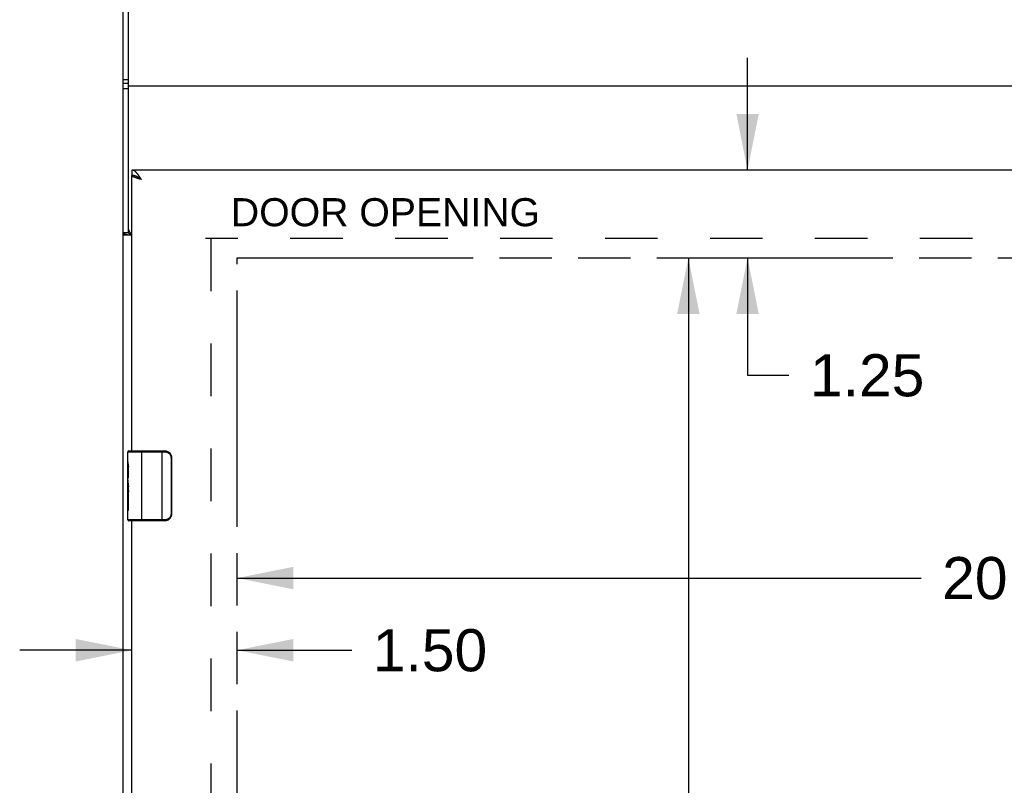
# Model space of a CAD drawing. Header units: inches. Extents: x 0 to 136, y 0 to 88.
# Tile 23 of 74: x 31 to 46, y 52 to 63. Entities that reach past the tile are written whole.
import ezdxf

# ---------------------------------------------------------------- set-up
doc = ezdxf.new("R2010")
doc.units = ezdxf.units.IN
doc.header["$LTSCALE"] = 7.48
doc.header["$MEASUREMENT"] = 0
doc.linetypes.add('HIDDEN', pattern=[0.2, 0.1, -0.1])
doc.linetypes.add('PHANTOM', pattern=[0.8, 0.45, -0.05, 0.1, -0.05, 0.1, -0.05])
doc.layers.get('0').update_dxf_attribs({"linetype": 'CONTINUOUS'})
for name, color, linetype in [('02___PRT_ALL_AXES', 7, 'CONTINUOUS'), ('AVAILABLE_DOOR_SPACE', 7, 'CONTINUOUS'), ('DEFAULT_2', 8, 'HIDDEN'), ('DIMENSIONS', 7, 'CONTINUOUS')]:
    doc.layers.add(name, color=color, linetype=linetype)
doc.styles.get("Standard").update_dxf_attribs({"font": 'arial.ttf'})
doc.dimstyles.new('DIMSTYLE_1', dxfattribs={"dimtxt": 0.6, "dimasz": 0.8, "dimexe": 0.09, "dimexo": 0.07, "dimgap": 0.0375, "dimtad": 0, "dimtih": 1, "dimtoh": 1, "dimzin": 4, "dimdsep": 46, "dimtxsty": 'Standard', "dimblk": '_FILLED', "dimblk1": '_FILLED', "dimblk2": '_FILLED', "dimcen": 0.09, "dimazin": 1, "dimtfac": 1, "dimtofl": 0, "dimtmove": 0, "dimatfit": 3, "dimldrblk": '_FILLED', "dimfxl": 0, "dimtolj": 1, "dimtzin": 4, "dimarcsym": 0})

# ---------------------------------------------------------------- blocks, each defined once
blk = doc.blocks.new('_FILLED')
at = {"color": 0, "linetype": 'ByBlock'}
blk.add_solid([(0, 0), (-1, 0.2), (-1, -0.2)], dxfattribs=at)
blk = doc.blocks.new('*D9')
at = {"layer": 'DIMENSIONS', "color": 2, "linetype": 'Continuous'}
for p, q in [((34.565, 55.22), (44.316, 55.22)), ((54.815, 55.22), (47.013, 55.22))]:
    blk.add_line(p, q, dxfattribs=at)
at = {"layer": 'DIMENSIONS', "color": 2, "linetype": 'Continuous', "xscale": 0.8, "yscale": 0.8, "zscale": 0.8, "rotation": 180}
blk.add_blockref('_FILLED', (34.565, 55.22), dxfattribs=at)
at = {"layer": 'DIMENSIONS', "color": 2, "linetype": 'Continuous', "xscale": 0.8, "yscale": 0.8, "zscale": 0.8}
blk.add_blockref('_FILLED', (54.815, 55.22), dxfattribs=at)
at = {"layer": 'DIMENSIONS', "color": 2, "linetype": 'Continuous', "insert": (45.665, 55.52), "char_height": 0.6, "width": 2.09665, "attachment_point": 2, "line_spacing_factor": 0.9}
blk.add_mtext('20.25', dxfattribs=at)
blk = doc.blocks.new('*D10')
at = {"layer": 'DIMENSIONS', "color": 2, "linetype": 'Continuous'}
for p, q in [((33.065, 54.192), (31.465, 54.192)), ((34.565, 54.192), (36.199, 54.192))]:
    blk.add_line(p, q, dxfattribs=at)
at = {"layer": 'DIMENSIONS', "color": 2, "linetype": 'Continuous', "xscale": 0.8, "yscale": 0.8, "zscale": 0.8}
blk.add_blockref('_FILLED', (33.065, 54.192), dxfattribs=at)
at = {"layer": 'DIMENSIONS', "color": 2, "linetype": 'Continuous', "xscale": 0.8, "yscale": 0.8, "zscale": 0.8, "rotation": 180}
blk.add_blockref('_FILLED', (34.565, 54.192), dxfattribs=at)
at = {"layer": 'DIMENSIONS', "color": 2, "linetype": 'Continuous', "insert": (36.499, 54.492), "char_height": 0.6, "width": 1.63048, "attachment_point": 1, "line_spacing_factor": 0.9}
blk.add_mtext('1.50', dxfattribs=at)
blk = doc.blocks.new('*D11')
at = {"layer": 'DIMENSIONS', "color": 2, "linetype": 'Continuous'}
for p, q in [((41.842, 61.034), (41.842, 62.634)), ((41.842, 59.784), (41.842, 58.11)), ((41.842, 58.11), (42.432, 58.11))]:
    blk.add_line(p, q, dxfattribs=at)
at = {"layer": 'DIMENSIONS', "color": 2, "linetype": 'Continuous', "xscale": 0.8, "yscale": 0.8, "zscale": 0.8}
for p, rotation in [((41.842, 61.034), 270), ((41.842, 59.784), 90)]:
    blk.add_blockref('_FILLED', p, dxfattribs=dict(at, rotation=rotation))
at = {"layer": 'DIMENSIONS', "color": 2, "linetype": 'Continuous', "insert": (42.732, 58.41), "char_height": 0.6, "width": 1.63048, "attachment_point": 1, "line_spacing_factor": 0.9}
blk.add_mtext('1.25', dxfattribs=at)
blk = doc.blocks.new('*D12')
at = {"layer": 'DIMENSIONS', "color": 2, "linetype": 'Continuous'}
for p, q in [((40.998, 59.784), (40.998, 50.566)), ((40.998, 37.999), (40.998, 49.366))]:
    blk.add_line(p, q, dxfattribs=at)
at = {"layer": 'DIMENSIONS', "color": 2, "linetype": 'Continuous', "xscale": 0.8, "yscale": 0.8, "zscale": 0.8}
for p, rotation in [((40.998, 59.784), 90), ((40.998, 37.999), 270)]:
    blk.add_blockref('_FILLED', p, dxfattribs=dict(at, rotation=rotation))
at = {"layer": 'DIMENSIONS', "color": 2, "linetype": 'Continuous', "insert": (40.998, 50.266), "char_height": 0.6, "width": 2.09665, "attachment_point": 2, "line_spacing_factor": 0.9}
blk.add_mtext('21.79', dxfattribs=at)

msp = doc.modelspace()

# ---------------------------------------------------------------- linework, layer by layer
at = {"color": 3, "linetype": 'Continuous'}
for p, q in [((32.94, 33.763), (32.94, 73.947)), ((57.94, 61.034), (33.065, 61.034)), ((33.065, 57.034), (33.065, 60.959)), ((33.178, 60.933), (33.174, 60.94)), ((33.183, 60.926), (33.178, 60.933)), ((33.187, 60.92), (33.183, 60.926)), ((33.138, 60.917), (33.133, 60.919)), ((33.144, 60.916), (33.138, 60.917)), ((33.15, 60.914), (33.144, 60.916)), ((33.156, 60.912), (33.15, 60.914)), ((33.162, 60.91), (33.156, 60.912)), ((33.168, 60.908), (33.162, 60.91)), ((33.175, 60.906), (33.168, 60.908)), ((33.184, 60.904), (33.175, 60.906)), ((33.2, 60.899), (33.184, 60.904)), ((33.194, 60.909), (33.187, 60.92)), ((33.2, 60.899), (33.194, 60.909)), ((33.065, 60.105), (32.94, 60.105)), ((33.065, 41.749), (33.065, 56.034))]:
    msp.add_line(p, q, dxfattribs=at)
at = {"color": 7, "linetype": 'Continuous'}
for p, q in [((33.015, 60.14), (33.015, 65.169)), ((33.015, 62.322), (32.94, 62.322)), ((33.015, 62.268), (32.94, 62.268)), ((32.94, 62.198), (33.015, 62.198)), ((58.115, 62.232), (33.015, 62.232)), ((33.065, 61.034), (33.065, 60.959)), ((33.178, 60.914), (33.174, 60.917)), ((33.183, 60.911), (33.178, 60.914)), ((33.189, 60.907), (33.183, 60.911)), ((33.2, 60.899), (33.189, 60.907)), ((33.193, 60.904), (33.189, 60.906)), ((33.2, 60.899), (33.193, 60.904)), ((33.015, 60.14), (32.94, 60.14)), ((33.005, 57.019), (33.532, 57.019)), ((33.02, 57.034), (33.53, 57.034)), ((33.205, 56.034), (33.205, 57.034)), ((33.494, 56.034), (33.494, 57.034)), ((33.623, 56.934), (33.623, 56.134)), ((33.63, 56.934), (33.623, 56.934)), ((33.63, 56.934), (33.63, 56.134)), ((33.005, 56.419), (33.005, 56.452)), ((33.005, 56.049), (33.005, 56.188)), ((33.532, 56.049), (33.005, 56.049)), ((33.53, 56.034), (33.02, 56.034)), ((33.63, 56.134), (33.623, 56.134))]:
    msp.add_line(p, q, dxfattribs=at)
at = {"color": 3, "linetype": 'Continuous'}
for points in [[(33.161, 60.959), (33.159, 60.962), (33.157, 60.965), (33.154, 60.968), (33.152, 60.971), (33.15, 60.973), (33.148, 60.976), (33.146, 60.979), (33.143, 60.982), (33.141, 60.985), (33.139, 60.987), (33.137, 60.99), (33.135, 60.992), (33.133, 60.995), (33.13, 60.997), (33.128, 60.999), (33.126, 61.002), (33.124, 61.004), (33.122, 61.006), (33.12, 61.008), (33.117, 61.01), (33.115, 61.012), (33.113, 61.014), (33.111, 61.016), (33.109, 61.017), (33.106, 61.019), (33.104, 61.02), (33.102, 61.022), (33.1, 61.023), (33.098, 61.025), (33.096, 61.026), (33.093, 61.027), (33.091, 61.028), (33.089, 61.029), (33.087, 61.03), (33.085, 61.031), (33.083, 61.031), (33.08, 61.032), (33.078, 61.033), (33.076, 61.033), (33.074, 61.034), (33.072, 61.034), (33.069, 61.034), (33.067, 61.034), (33.065, 61.034)], [(33.133, 60.919), (33.127, 60.921), (33.124, 60.922), (33.122, 60.923), (33.119, 60.924), (33.117, 60.925), (33.114, 60.926), (33.112, 60.926), (33.109, 60.927), (33.107, 60.928), (33.105, 60.929), (33.102, 60.93), (33.1, 60.931), (33.098, 60.932), (33.096, 60.933), (33.094, 60.934), (33.092, 60.935), (33.09, 60.936), (33.088, 60.936), (33.087, 60.937), (33.085, 60.938), (33.083, 60.939), (33.082, 60.94), (33.08, 60.941), (33.079, 60.942), (33.077, 60.943), (33.076, 60.944), (33.075, 60.945), (33.074, 60.946), (33.073, 60.946), (33.072, 60.947), (33.071, 60.948), (33.07, 60.949), (33.069, 60.95), (33.068, 60.951), (33.068, 60.952), (33.067, 60.953), (33.066, 60.954), (33.066, 60.955), (33.066, 60.956), (33.065, 60.956), (33.065, 60.957), (33.065, 60.958), (33.065, 60.959)], [(33.174, 60.94), (33.172, 60.943), (33.17, 60.946), (33.167, 60.949), (33.165, 60.952), (33.163, 60.956), (33.161, 60.959)], [(32.986, 60.114), (32.978, 60.115), (32.975, 60.116), (32.971, 60.117), (32.968, 60.118), (32.964, 60.119), (32.962, 60.12), (32.959, 60.121), (32.956, 60.122), (32.954, 60.123), (32.952, 60.124), (32.949, 60.125), (32.948, 60.126), (32.946, 60.128), (32.945, 60.129), (32.943, 60.13), (32.942, 60.132), (32.942, 60.133), (32.941, 60.135), (32.94, 60.136), (32.94, 60.138), (32.94, 60.14)], [(33.012, 60.105), (33.009, 60.107), (33.006, 60.108), (33.003, 60.109), (33, 60.11), (32.997, 60.111), (32.993, 60.112), (32.989, 60.113), (32.986, 60.114)]]:
    msp.add_lwpolyline(points, dxfattribs=at)
at = {"color": 7, "linetype": 'Continuous'}
for points in [[(33.141, 60.937), (33.139, 60.938), (33.137, 60.939), (33.135, 60.941), (33.133, 60.942), (33.13, 60.943), (33.128, 60.944), (33.126, 60.945), (33.124, 60.946), (33.122, 60.947), (33.12, 60.948), (33.117, 60.948), (33.115, 60.949), (33.113, 60.95), (33.111, 60.951), (33.109, 60.952), (33.106, 60.952), (33.104, 60.953), (33.102, 60.954), (33.1, 60.954), (33.098, 60.955), (33.096, 60.955), (33.093, 60.956), (33.091, 60.956), (33.089, 60.957), (33.087, 60.957), (33.085, 60.958), (33.083, 60.958), (33.08, 60.958), (33.078, 60.959), (33.076, 60.959), (33.074, 60.959), (33.072, 60.959), (33.069, 60.959), (33.067, 60.959), (33.065, 60.959)], [(33.167, 60.921), (33.165, 60.923), (33.163, 60.924), (33.161, 60.926), (33.159, 60.927), (33.157, 60.928), (33.154, 60.93), (33.152, 60.931), (33.15, 60.932), (33.148, 60.933), (33.146, 60.935), (33.143, 60.936), (33.141, 60.937)], [(33.189, 60.906), (33.185, 60.909), (33.183, 60.91), (33.182, 60.911), (33.18, 60.912), (33.178, 60.914), (33.176, 60.915), (33.175, 60.916), (33.173, 60.917), (33.171, 60.918), (33.17, 60.92), (33.168, 60.921), (33.166, 60.922), (33.165, 60.923)], [(33.174, 60.917), (33.172, 60.919), (33.167, 60.921)], [(33.03, 60.127), (33.026, 60.128), (33.024, 60.129), (33.022, 60.13), (33.021, 60.132), (33.019, 60.133), (33.018, 60.134), (33.017, 60.135), (33.016, 60.136), (33.015, 60.137), (33.015, 60.139), (33.015, 60.14)], [(33.05, 60.105), (33.049, 60.107), (33.049, 60.109), (33.048, 60.11), (33.048, 60.112), (33.047, 60.113), (33.046, 60.115), (33.045, 60.116), (33.044, 60.117), (33.042, 60.119), (33.041, 60.12), (33.039, 60.121), (33.037, 60.122), (33.036, 60.123), (33.034, 60.125), (33.032, 60.126), (33.03, 60.127)], [(33.53, 57.034), (33.53, 57.034), (33.531, 57.033), (33.531, 57.033), (33.531, 57.031), (33.532, 57.03), (33.532, 57.028), (33.532, 57.026), (33.532, 57.024), (33.532, 57.022), (33.532, 57.019)], [(33.532, 57.019), (33.541, 57.019), (33.549, 57.018), (33.557, 57.016), (33.566, 57.013), (33.573, 57.01), (33.581, 57.006), (33.588, 57.001), (33.595, 56.996), (33.6, 56.99), (33.605, 56.985), (33.609, 56.979), (33.612, 56.974), (33.615, 56.968), (33.618, 56.963), (33.619, 56.958), (33.621, 56.953), (33.622, 56.948), (33.622, 56.943), (33.623, 56.939), (33.623, 56.934)], [(33.623, 56.97), (33.625, 56.965), (33.627, 56.959), (33.628, 56.953), (33.629, 56.947), (33.63, 56.941), (33.63, 56.934)], [(33.53, 56.034), (33.53, 56.034), (33.531, 56.035), (33.531, 56.036), (33.531, 56.037), (33.532, 56.039), (33.532, 56.04), (33.532, 56.042), (33.532, 56.045), (33.532, 56.047), (33.532, 56.049)], [(33.623, 56.134), (33.623, 56.13), (33.622, 56.125), (33.622, 56.121), (33.621, 56.116), (33.619, 56.111), (33.618, 56.106), (33.615, 56.1), (33.612, 56.095), (33.609, 56.089), (33.605, 56.084), (33.6, 56.078), (33.595, 56.073), (33.588, 56.067), (33.581, 56.063), (33.573, 56.059), (33.566, 56.055), (33.557, 56.053), (33.549, 56.051), (33.541, 56.05), (33.532, 56.049)], [(33.63, 56.134), (33.63, 56.128), (33.629, 56.122), (33.628, 56.116), (33.627, 56.11), (33.625, 56.104), (33.623, 56.098)]]:
    msp.add_lwpolyline(points, dxfattribs=at)
for centre, radius, start, end in [((33.075, 60.192), 0.06, 180, 260.4028), ((33.02, 57.019), 0.015, 90, 180), ((33.53, 56.934), 0.1, 21.1999, 90), ((33.02, 56.049), 0.015, 180, 270), ((33.53, 56.134), 0.1, 270, 338.7946)]:
    msp.add_arc(centre, radius, start, end, dxfattribs=at)
at = {"layer": '02___PRT_ALL_AXES', "color": 7, "linetype": 'Continuous'}
for p, q in [((33.005, 56.875), (33.005, 57.019)), ((33.005, 56.619), (33.005, 56.872)), ((33.014, 56.817), (33.005, 56.817)), ((33.005, 56.786), (33.015, 56.786)), ((33.015, 56.649), (33.015, 56.806)), ((33.005, 56.649), (33.015, 56.649)), ((33.005, 56.049), (33.005, 56.617)), ((33.008, 56.587), (33.005, 56.587)), ((33.005, 56.455), (33.014, 56.455)), ((33.015, 56.466), (33.015, 56.519)), ((33.005, 56.419), (33.015, 56.419)), ((33.005, 56.356), (33.015, 56.356)), ((33.015, 56.188), (33.015, 56.419)), ((33.005, 56.188), (33.015, 56.188))]:
    msp.add_line(p, q, dxfattribs=at)
for points in [[(33.005, 56.875), (33.005, 56.872), (33.006, 56.868), (33.007, 56.862), (33.008, 56.856), (33.009, 56.849), (33.011, 56.842), (33.012, 56.833), (33.013, 56.825)], [(33.013, 56.825), (33.014, 56.816), (33.015, 56.806)], [(33.005, 56.619), (33.005, 56.612), (33.006, 56.604), (33.007, 56.596), (33.008, 56.587)], [(33.008, 56.587), (33.011, 56.561), (33.012, 56.552), (33.013, 56.543), (33.014, 56.534), (33.015, 56.526), (33.015, 56.519)], [(33.015, 56.466), (33.015, 56.46), (33.014, 56.453), (33.014, 56.447), (33.013, 56.441), (33.013, 56.436), (33.012, 56.43)]]:
    msp.add_lwpolyline(points, dxfattribs=at)
msp.add_ellipse((33.205, 56.452), major_axis=(0.2, 0), ratio=0.432808, start_param=3.141593, end_param=3.403409, dxfattribs=at)
at = {"layer": 'AVAILABLE_DOOR_SPACE', "color": 40, "linetype": 'PHANTOM'}
for p, q in [((34.565, 37.999), (34.565, 59.784)), ((34.565, 59.784), (54.815, 59.784))]:
    msp.add_line(p, q, dxfattribs=at)
at = {"layer": 'DEFAULT_2', "color": 8, "linetype": 'HIDDEN'}
for p, q in [((57.015, 60.057), (34.115, 60.057)), ((34.19, 60.057), (34.19, 37.726))]:
    msp.add_line(p, q, dxfattribs=at)

# ---------------------------------------------------------------- texts
at = {"layer": 'DIMENSIONS', "color": 2, "linetype": 'Continuous', "insert": (36.68, 60.634), "char_height": 0.4, "width": 4.40149, "attachment_point": 2, "line_spacing_factor": 0.9}
msp.add_mtext('DOOR OPENING', dxfattribs=at)

# ---------------------------------------------------------------- dimensions: what is measured, and where the dimension line sits
at = {"layer": 'DIMENSIONS', "color": 2, "linetype": 'Continuous'}
for base, p1, p2, angle, picture, middle in [((41.842, 61.034), (54.815, 59.784), (33.08, 61.034), 90, '*D11', (43.576, 58.107)), ((33.065, 54.192), (34.565, 59.784), (33.065, 55.193), 180, '*D10', (37.34, 54.189)), ((40.998, 37.9989), (54.8151, 59.7842), (54.8151, 37.9989), 270, '*D12', (40.99, 49.9625))]:
    dim = msp.add_linear_dim(base=base, p1=p1, p2=p2, angle=angle, dimstyle='DIMSTYLE_1', dxfattribs=at)
    dim.commit()
    dim.dimension.update_dxf_attribs({"geometry": picture, "text_midpoint": middle, "dimtype": 160})
dim = msp.add_linear_dim(base=(54.815, 55.22), p1=(34.565, 37.999), p2=(54.815, 49.392), dimstyle='DIMSTYLE_1', dxfattribs=at)
dim.commit()
dim.dimension.update_dxf_attribs({"geometry": '*D9', "text_midpoint": (45.659, 55.217), "dimtype": 160})

doc.saveas('drawing.dxf')
